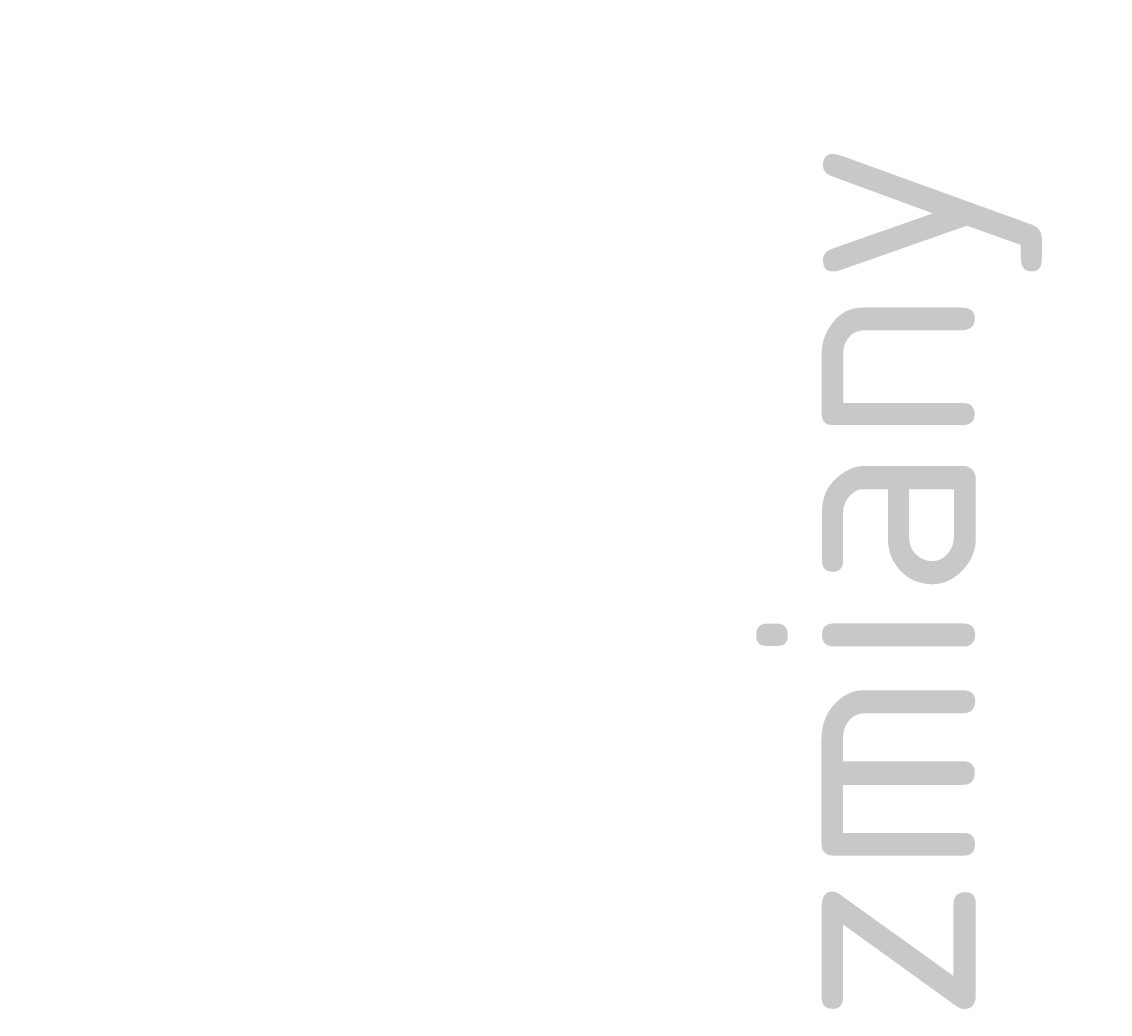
# Model space of a CAD drawing. Header units: millimetres. Extents: x -2948 to 78628, y 64669 to 215420.
# Tile 30 of 256: x 50834 to 53594, y 70254 to 72769. Entities that reach past the tile are written whole.
import ezdxf

# ---------------------------------------------------------------- set-up
doc = ezdxf.new("R2010")
doc.units = ezdxf.units.MM
doc.layers.add('OPIS', color=2, linetype='Continuous', lineweight=13)
doc.layers.add('WYMIAR', color=5, linetype='Continuous', lineweight=13)
doc.styles.add('agulka', font='isocpeur.ttf', dxfattribs={"height": 1})
doc.styles.add('style2', font='romans.shx', dxfattribs={"width": 0.7})
doc.dimstyles.new('100', dxfattribs={"dimscale": 80, "dimtxt": 0.2, "dimasz": 0.2, "dimexe": 1.25, "dimexo": 0.625, "dimgap": 0.05, "dimtad": 1, "dimdec": 0, "dimdsep": 46, "dimlunit": 6, "dimtxsty": 'style2', "dimblk1": 'TICK', "dimblk2": 'TICK', "dimsah": 1, "dimcen": 0.2, "dimse1": 1, "dimse2": 1, "dimclrd": 256, "dimclrt": 2, "dimadec": 0, "dimazin": 0, "dimtfac": 1, "dimtdec": 0, "dimtix": 1, "dimtmove": 1, "dimatfit": 0, "dimldrblk": 'DOTSMALL', "dimfxl": 1, "dimtolj": 1, "dimtzin": 0, "dimarcsym": 0})

# ---------------------------------------------------------------- blocks, each defined once
blk = doc.blocks.new('TICK')
at = {"color": 5}
for p, q in [((-1, 0), (1, 0)), ((0, -0.75), (0, 0.75))]:
    blk.add_line(p, q, dxfattribs=at)
at = {"const_width": 0.1}
blk.add_lwpolyline([(-0.35, -0.35), (0.35, 0.35)], dxfattribs=at)
blk = doc.blocks.new('*D848')
at = {"layer": 'Defpoints', "color": 0, "ltscale": 2, "transparency": 16777216}
for p in [(55222.3, 70764.6), (4399.3, 70695.6), (54245.7, 70695.6)]:
    blk.add_point(p, dxfattribs=at)
at = {"layer": 'WYMIAR', "lineweight": -2, "ltscale": 2, "transparency": 16777216}
blk.add_line((54245.7, 70748.6), (54245.7, 70711.6), dxfattribs=at)
at = {"layer": 'WYMIAR', "lineweight": -2, "ltscale": 2, "transparency": 16777216, "xscale": 16, "yscale": 16, "zscale": 16}
for p, rotation in [((54245.7, 70764.6), 90), ((54245.7, 70695.6), 270)]:
    blk.add_blockref('TICK', p, dxfattribs=dict(at, rotation=rotation))
at = {"layer": 'WYMIAR', "color": 2, "ltscale": 2, "transparency": 16777216, "insert": (54233.7, 70730.1), "char_height": 16, "attachment_point": 5, "rotation": 90, "style": 'style2'}
blk.add_mtext('\\A1;69', dxfattribs=at)
blk = doc.blocks.new('_DotSmall')
at = {"layer": 'OPIS', "color": 0, "const_width": 0.5}
blk.add_lwpolyline([(-0.0625, 0, 1), (0.0625, 0, 1)], format="xyb", close=True, dxfattribs=at)

msp = doc.modelspace()

# ---------------------------------------------------------------- texts
at = {"color": 6, "linetype": 'Continuous', "lineweight": 13, "insert": (52698.3, 70227.5), "char_height": 13.177, "width": 859.902, "attachment_point": 1, "rotation": 90.0043, "style": 'agulka'}
msp.add_mtext('{\\H42.12039x;zmiany} \\P       ', dxfattribs=at)

# ---------------------------------------------------------------- dimensions: what is measured, and where the dimension line sits
at = {"layer": 'WYMIAR', "ltscale": 2}
dim = msp.add_linear_dim(base=(54245.7, 70695.6), p1=(55222.3, 70764.6), p2=(4399.3, 70695.6), angle=90, dimstyle='100', dxfattribs=at)
dim.commit()
dim.dimension.update_dxf_attribs({"geometry": '*D848', "text_midpoint": (54233.7, 70730.1)})

doc.saveas('drawing.dxf')
